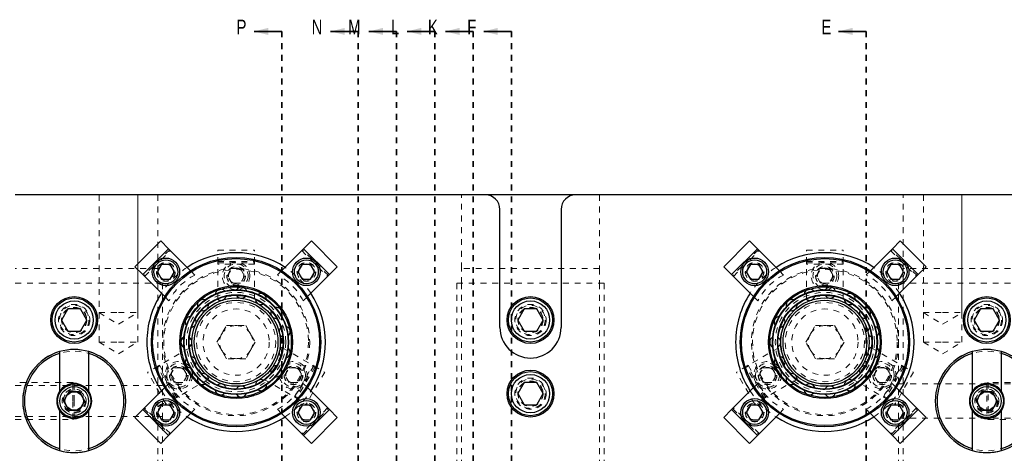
# Model space of a CAD drawing. Header units: inches. Extents: x 1802 to 2468, y -253 to -72.
# Tile 73 of 256: x 1810.18 to 1826.91, y -140.91 to -133.55. Entities that reach past the tile are written whole.
import ezdxf

# ---------------------------------------------------------------- set-up
doc = ezdxf.new("R2010")
doc.units = ezdxf.units.IN
doc.header["$LTSCALE"] = 0.5
doc.header["$MEASUREMENT"] = 0
doc.linetypes.add('HIDDEN', pattern=[0.225, 0.15, -0.075])
doc.linetypes.add('PHANTOM', pattern=[0.25, 0.125, -0.025, 0.025, -0.025, 0.025, -0.025])
for name, color, linetype in [('DIE-M-S3', 8, 'Continuous'), ('DSS-M-S', 53, 'Continuous'), ('DST-M-S', 53, 'Continuous'), ('MFT-M-S', 8, 'Continuous'), ('SID-M-P', 202, 'PHANTOM'), ('SVD-M-S', 8, 'Continuous'), ('SVF-M-S', 8, 'Continuous')]:
    doc.layers.add(name, color=color, linetype=linetype)
doc.styles.add('SLDTEXTSTYLE0', font='TXT', dxfattribs={"width": 0.595745})

msp = doc.modelspace()

# ---------------------------------------------------------------- linework, layer by layer
at = {"layer": 'DIE-M-S3', "linetype": 'Continuous', "lineweight": 25}
for p, q in [((1810.85987, -139.18534), (1810.85987, -139.2167)), ((1810.85987, -139.2167), (1810.85987, -139.86371)), ((1811.35987, -139.2167), (1811.35987, -139.18534)), ((1811.35987, -139.86371), (1811.35987, -139.2167)), ((1826.35987, -139.18534), (1826.35987, -139.2167)), ((1826.35987, -139.2167), (1826.35987, -139.86371)), ((1826.85987, -139.2167), (1826.85987, -139.18534)), ((1826.85987, -139.86371), (1826.85987, -139.2167)), ((1810.85987, -140.18402), (1810.85987, -140.83104)), ((1811.35987, -140.83104), (1811.35987, -140.18402)), ((1826.35987, -140.18402), (1826.35987, -140.83104)), ((1826.85987, -140.83104), (1826.85987, -140.18402)), ((1810.85987, -140.83104), (1810.85987, -140.86239)), ((1811.35987, -140.86239), (1811.35987, -140.83104)), ((1826.35987, -140.83104), (1826.35987, -140.86239)), ((1826.85987, -140.86239), (1826.85987, -140.83104))]:
    msp.add_line(p, q, dxfattribs=at)
at = {"layer": 'DIE-M-S3', "linetype": 'HIDDEN', "lineweight": 18}
for centre in [(1811.10987, -140.02387), (1826.60987, -140.02387)]:
    msp.add_circle(centre, 0.203, dxfattribs=at)
at = {"layer": 'DIE-M-S3', "linetype": 'Continuous', "lineweight": 25}
for centre, radius, start, end in [((1811.10987, -140.02387), 0.875, 106.60155, 253.39845), ((1811.10987, -140.02387), 0.845, 107.208993, 252.791007), ((1811.10987, -140.02387), 0.875, 73.39845, 106.60155), ((1811.10987, -140.02387), 0.875, 286.60155, 73.39845), ((1811.10987, -140.02387), 0.845, 287.208993, 72.791007), ((1826.60987, -140.02387), 0.875, 106.60155, 253.39845), ((1826.60987, -140.02387), 0.845, 107.208993, 252.791007), ((1826.60987, -140.02387), 0.875, 73.39845, 106.60155), ((1826.60987, -140.02387), 0.875, 286.60155, 73.39845), ((1826.60987, -140.02387), 0.845, 287.208993, 72.791007), ((1811.10987, -140.02387), 0.2969, 32.64443, 147.35557), ((1826.60987, -140.02387), 0.2969, 32.64443, 147.35557), ((1811.10987, -140.02387), 0.2969, 147.35557, 212.64443), ((1811.10987, -140.02387), 0.2969, 327.35557, 32.64443), ((1826.60987, -140.02387), 0.2969, 147.35557, 212.64443), ((1826.60987, -140.02387), 0.2969, 327.35557, 32.64443), ((1811.10987, -140.02387), 0.2969, 212.64443, 327.35557), ((1826.60987, -140.02387), 0.2969, 212.64443, 327.35557), ((1811.10987, -140.02387), 0.875, 253.39845, 286.60155), ((1826.60987, -140.02387), 0.875, 253.39845, 286.60155)]:
    msp.add_arc(centre, radius, start, end, dxfattribs=at)
at = {"layer": 'DSS-M-S', "linetype": 'Continuous', "lineweight": 25}
for p, q in [((1827.60987, -136.52387), (1810.10987, -136.52387)), ((1812.57965, -137.30525), (1812.14125, -137.74365)), ((1812.71329, -137.43889), (1812.27489, -137.87729)), ((1812.71329, -137.43889), (1812.57965, -137.30525)), ((1813.08652, -137.81212), (1812.71329, -137.43889)), ((1815.00644, -137.43889), (1814.63321, -137.81212)), ((1815.14009, -137.30525), (1815.00644, -137.43889)), ((1815.44485, -137.87729), (1815.00644, -137.43889)), ((1815.57849, -137.74365), (1815.14009, -137.30525)), ((1822.57965, -137.30525), (1822.14125, -137.74365)), ((1822.71329, -137.43889), (1822.27489, -137.87729)), ((1822.71329, -137.43889), (1822.57965, -137.30525)), ((1823.08652, -137.81212), (1822.71329, -137.43889)), ((1825.00644, -137.43889), (1824.63321, -137.81212)), ((1825.14009, -137.30525), (1825.00644, -137.43889)), ((1825.44485, -137.87729), (1825.00644, -137.43889)), ((1825.57849, -137.74365), (1825.14009, -137.30525)), ((1812.14125, -137.74365), (1812.27489, -137.87729)), ((1812.59446, -137.70563), (1812.52229, -137.83063)), ((1812.73879, -137.70563), (1812.59446, -137.70563)), ((1812.81096, -137.83063), (1812.73879, -137.70563)), ((1814.98094, -137.70563), (1814.90877, -137.83063)), ((1815.12528, -137.70563), (1814.98094, -137.70563)), ((1815.19745, -137.83063), (1815.12528, -137.70563)), ((1815.44485, -137.87729), (1815.57849, -137.74365)), ((1822.14125, -137.74365), (1822.27489, -137.87729)), ((1822.59446, -137.70563), (1822.52229, -137.83063)), ((1822.73879, -137.70563), (1822.59446, -137.70563)), ((1822.81096, -137.83063), (1822.73879, -137.70563)), ((1824.98094, -137.70563), (1824.90877, -137.83063)), ((1825.12528, -137.70563), (1824.98094, -137.70563)), ((1825.19745, -137.83063), (1825.12528, -137.70563)), ((1825.44485, -137.87729), (1825.57849, -137.74365)), ((1812.27489, -137.87729), (1812.64812, -138.25052)), ((1812.52229, -137.83063), (1812.59446, -137.95563)), ((1812.59446, -137.95563), (1812.73879, -137.95563)), ((1812.73879, -137.95563), (1812.81096, -137.83063)), ((1814.90877, -137.83063), (1814.98094, -137.95563)), ((1814.98094, -137.95563), (1815.12528, -137.95563)), ((1815.07162, -138.25052), (1815.44485, -137.87729)), ((1815.12528, -137.95563), (1815.19745, -137.83063)), ((1822.27489, -137.87729), (1822.64812, -138.25052)), ((1822.52229, -137.83063), (1822.59446, -137.95563)), ((1822.59446, -137.95563), (1822.73879, -137.95563)), ((1822.73879, -137.95563), (1822.81096, -137.83063)), ((1824.90877, -137.83063), (1824.98094, -137.95563)), ((1824.98094, -137.95563), (1825.12528, -137.95563)), ((1825.07162, -138.25052), (1825.44485, -137.87729)), ((1825.12528, -137.95563), (1825.19745, -137.83063)), ((1812.64812, -139.79721), (1812.27489, -140.17044)), ((1815.44485, -140.17044), (1815.07162, -139.79721)), ((1822.64812, -139.79721), (1822.27489, -140.17044)), ((1825.44485, -140.17044), (1825.07162, -139.79721)), ((1812.59446, -140.09211), (1812.52229, -140.21711)), ((1812.73879, -140.09211), (1812.59446, -140.09211)), ((1812.81096, -140.21711), (1812.73879, -140.09211)), ((1814.98094, -140.09211), (1814.90877, -140.21711)), ((1815.12528, -140.09211), (1814.98094, -140.09211)), ((1815.19745, -140.21711), (1815.12528, -140.09211)), ((1822.59446, -140.09211), (1822.52229, -140.21711)), ((1822.73879, -140.09211), (1822.59446, -140.09211)), ((1822.81096, -140.21711), (1822.73879, -140.09211)), ((1824.98094, -140.09211), (1824.90877, -140.21711)), ((1825.12528, -140.09211), (1824.98094, -140.09211)), ((1825.19745, -140.21711), (1825.12528, -140.09211)), ((1812.27489, -140.17044), (1812.14125, -140.30409)), ((1812.27489, -140.17044), (1812.71329, -140.60885)), ((1812.52229, -140.21711), (1812.59446, -140.34211)), ((1812.71329, -140.60885), (1813.08652, -140.23562)), ((1812.73879, -140.34211), (1812.81096, -140.21711)), ((1814.63321, -140.23562), (1815.00644, -140.60885)), ((1814.90877, -140.21711), (1814.98094, -140.34211)), ((1815.00644, -140.60885), (1815.44485, -140.17044)), ((1815.12528, -140.34211), (1815.19745, -140.21711)), ((1815.57849, -140.30409), (1815.44485, -140.17044)), ((1822.27489, -140.17044), (1822.14125, -140.30409)), ((1822.27489, -140.17044), (1822.71329, -140.60885)), ((1822.52229, -140.21711), (1822.59446, -140.34211)), ((1822.71329, -140.60885), (1823.08652, -140.23562)), ((1822.73879, -140.34211), (1822.81096, -140.21711)), ((1824.63321, -140.23562), (1825.00644, -140.60885)), ((1824.90877, -140.21711), (1824.98094, -140.34211)), ((1825.00644, -140.60885), (1825.44485, -140.17044)), ((1825.12528, -140.34211), (1825.19745, -140.21711)), ((1825.57849, -140.30409), (1825.44485, -140.17044)), ((1812.14125, -140.30409), (1812.57965, -140.74249)), ((1812.59446, -140.34211), (1812.73879, -140.34211)), ((1814.98094, -140.34211), (1815.12528, -140.34211)), ((1815.14009, -140.74249), (1815.57849, -140.30409)), ((1822.14125, -140.30409), (1822.57965, -140.74249)), ((1822.59446, -140.34211), (1822.73879, -140.34211)), ((1824.98094, -140.34211), (1825.12528, -140.34211)), ((1825.14009, -140.74249), (1825.57849, -140.30409)), ((1812.57965, -140.74249), (1812.71329, -140.60885)), ((1815.00644, -140.60885), (1815.14009, -140.74249)), ((1822.57965, -140.74249), (1822.71329, -140.60885)), ((1825.00644, -140.60885), (1825.14009, -140.74249))]:
    msp.add_line(p, q, dxfattribs=at)
at = {"layer": 'DSS-M-S', "linetype": 'HIDDEN', "lineweight": 18}
for p, q in [((1811.53177, -136.52387), (1811.53177, -139.02387)), ((1812.18797, -139.02387), (1812.18797, -136.52387)), ((1812.52987, -136.52387), (1812.52987, -137.77387)), ((1817.68987, -137.77387), (1817.68987, -136.52387)), ((1820.02987, -136.52387), (1820.02987, -137.77387)), ((1825.18987, -137.77387), (1825.18987, -136.52387)), ((1825.53177, -136.52387), (1825.53177, -139.02387)), ((1826.18797, -139.02387), (1826.18797, -136.52387)), ((1812.73168, -137.45727), (1812.29327, -137.89568)), ((1815.42646, -137.89568), (1814.98806, -137.45727)), ((1822.73168, -137.45727), (1822.29327, -137.89568)), ((1825.42646, -137.89568), (1824.98806, -137.45727)), ((1812.30565, -137.90805), (1812.74405, -137.46965)), ((1814.97568, -137.46965), (1815.41409, -137.90805)), ((1822.30565, -137.90805), (1822.74405, -137.46965)), ((1824.97568, -137.46965), (1825.41409, -137.90805)), ((1812.52987, -137.77387), (1810.10987, -137.77387)), ((1812.52987, -137.77387), (1812.52987, -138.02387)), ((1820.02987, -137.77387), (1817.68987, -137.77387)), ((1817.68987, -138.02387), (1817.68987, -137.77387)), ((1820.02987, -137.77387), (1820.02987, -138.02387)), ((1827.60987, -137.77387), (1825.18987, -137.77387)), ((1825.18987, -138.02387), (1825.18987, -137.77387)), ((1813.15927, -137.88487), (1813.08652, -137.81212)), ((1814.63321, -137.81212), (1814.56046, -137.88487)), ((1823.15927, -137.88487), (1823.08652, -137.81212)), ((1824.63321, -137.81212), (1824.56046, -137.88487)), ((1812.60987, -138.02387), (1810.10987, -138.02387)), ((1812.52987, -138.02387), (1812.52987, -145.52387)), ((1812.60987, -145.52387), (1812.60987, -138.02387)), ((1817.60987, -138.02387), (1817.60987, -155.02387)), ((1820.10987, -138.02387), (1817.60987, -138.02387)), ((1817.68987, -138.02387), (1817.68987, -155.02387)), ((1820.02987, -138.02387), (1820.02987, -155.02387)), ((1820.10987, -144.52387), (1820.10987, -138.02387)), ((1825.10987, -138.02387), (1825.10987, -151.90691)), ((1827.60987, -138.02387), (1825.10987, -138.02387)), ((1825.18987, -138.02387), (1825.18987, -155.02387)), ((1812.64812, -138.25052), (1812.72087, -138.32327)), ((1814.99887, -138.32327), (1815.07162, -138.25052)), ((1822.64812, -138.25052), (1822.72087, -138.32327)), ((1824.99887, -138.32327), (1825.07162, -138.25052)), ((1811.53177, -139.02387), (1811.85987, -139.02387)), ((1811.53177, -139.02387), (1811.85987, -139.22101)), ((1811.85987, -139.02387), (1812.18797, -139.02387)), ((1811.85987, -139.22101), (1812.18797, -139.02387)), ((1825.53177, -139.02387), (1825.85987, -139.02387)), ((1825.53177, -139.02387), (1825.85987, -139.22101)), ((1825.85987, -139.02387), (1826.18797, -139.02387)), ((1825.85987, -139.22101), (1826.18797, -139.02387)), ((1813.0837, -139.46065), (1813.08906, -139.4608)), ((1823.0837, -139.46065), (1823.08906, -139.4608)), ((1812.60987, -139.75822), (1810.10987, -139.75822)), ((1812.72087, -139.72446), (1812.64812, -139.79721)), ((1815.07162, -139.79721), (1814.99887, -139.72446)), ((1822.72087, -139.72446), (1822.64812, -139.79721)), ((1825.07162, -139.79721), (1824.99887, -139.72446)), ((1827.60987, -139.73482), (1825.10987, -139.73482)), ((1810.10987, -140.28952), (1812.60987, -140.28952)), ((1812.29327, -140.15206), (1812.73168, -140.59046)), ((1812.74405, -140.57809), (1812.30565, -140.13968)), ((1813.08652, -140.23562), (1813.15927, -140.16287)), ((1814.56046, -140.16287), (1814.63321, -140.23562)), ((1815.41409, -140.13968), (1814.97568, -140.57809)), ((1814.98806, -140.59046), (1815.42646, -140.15206)), ((1822.29327, -140.15206), (1822.73168, -140.59046)), ((1822.74405, -140.57809), (1822.30565, -140.13968)), ((1823.08652, -140.23562), (1823.15927, -140.16287)), ((1824.56046, -140.16287), (1824.63321, -140.23562)), ((1825.41409, -140.13968), (1824.97568, -140.57809)), ((1824.98806, -140.59046), (1825.42646, -140.15206)), ((1825.10987, -140.31292), (1827.60987, -140.31292))]:
    msp.add_line(p, q, dxfattribs=at)
at = {"layer": 'DSS-M-S', "linetype": 'Continuous', "lineweight": 25}
for centre, radius in [((1813.85987, -139.02387), 1.4375), ((1812.66663, -137.83063), 0.23438), ((1813.85987, -139.02387), 1.4175), ((1815.05311, -137.83063), 0.23438), ((1823.85987, -139.02387), 1.4375), ((1822.66663, -137.83063), 0.23438), ((1823.85987, -139.02387), 1.4175), ((1825.05311, -137.83063), 0.23438), ((1812.66663, -137.83063), 0.20312), ((1815.05311, -137.83063), 0.20312), ((1822.66663, -137.83063), 0.20312), ((1825.05311, -137.83063), 0.20312), ((1813.85987, -139.02387), 0.9575), ((1813.85987, -139.02387), 0.9375), ((1823.85987, -139.02387), 0.9575), ((1823.85987, -139.02387), 0.9375), ((1811.10987, -138.64887), 0.3985), ((1813.85987, -139.02387), 0.89062), ((1813.85987, -139.02387), 0.88275), ((1813.85987, -139.02387), 0.80475), ((1813.85987, -139.02387), 0.79688), ((1818.85987, -138.64887), 0.3985), ((1823.85987, -139.02387), 0.89062), ((1823.85987, -139.02387), 0.88275), ((1823.85987, -139.02387), 0.80475), ((1823.85987, -139.02387), 0.79688), ((1826.60987, -138.64887), 0.3985), ((1818.85987, -139.89887), 0.3985), ((1812.66663, -140.21711), 0.23438), ((1812.66663, -140.21711), 0.20312), ((1815.05311, -140.21711), 0.23438), ((1815.05311, -140.21711), 0.20313), ((1822.66663, -140.21711), 0.23438), ((1822.66663, -140.21711), 0.20312), ((1825.05311, -140.21711), 0.23438), ((1825.05311, -140.21711), 0.20313)]:
    msp.add_circle(centre, radius, dxfattribs=at)
at = {"layer": 'DSS-M-S', "linetype": 'HIDDEN', "lineweight": 18}
for centre, radius in [((1812.66663, -137.83063), 0.1595), ((1812.66663, -137.83063), 0.15625), ((1812.66663, -137.83063), 0.13297), ((1812.66663, -137.83063), 0.1327), ((1812.66663, -137.83063), 0.13218), ((1812.66663, -137.83063), 0.1285), ((1813.85987, -139.02387), 1.25), ((1813.85987, -139.02387), 1.23), ((1815.05311, -137.83063), 0.1595), ((1815.05311, -137.83063), 0.15625), ((1815.05311, -137.83063), 0.13297), ((1815.05311, -137.83063), 0.1327), ((1815.05311, -137.83063), 0.13218), ((1815.05311, -137.83063), 0.1285), ((1822.66663, -137.83063), 0.1595), ((1822.66663, -137.83063), 0.15625), ((1822.66663, -137.83063), 0.13297), ((1822.66663, -137.83063), 0.1327), ((1822.66663, -137.83063), 0.13218), ((1822.66663, -137.83063), 0.1285), ((1823.85987, -139.02387), 1.25), ((1823.85987, -139.02387), 1.23), ((1825.05311, -137.83063), 0.1595), ((1825.05311, -137.83063), 0.15625), ((1825.05311, -137.83063), 0.13297), ((1825.05311, -137.83063), 0.1327), ((1825.05311, -137.83063), 0.13218), ((1825.05311, -137.83063), 0.1285), ((1813.85987, -139.02387), 0.9575), ((1823.85987, -139.02387), 0.9575), ((1813.85987, -139.02387), 0.88275), ((1813.85987, -139.02387), 0.80475), ((1823.85987, -139.02387), 0.88275), ((1823.85987, -139.02387), 0.80475), ((1811.10987, -138.64887), 0.2655), ((1811.10987, -138.64887), 0.21095), ((1818.85987, -138.64887), 0.2655), ((1818.85987, -138.64887), 0.21095), ((1826.60987, -138.64887), 0.2655), ((1826.60987, -138.64887), 0.21095), ((1818.85987, -139.89887), 0.2655), ((1818.85987, -139.89887), 0.21095), ((1811.10987, -140.02387), 0.15625), ((1826.60987, -140.02387), 0.15625), ((1812.66663, -140.21711), 0.1595), ((1812.66663, -140.21711), 0.15625), ((1812.66663, -140.21711), 0.13297), ((1812.66663, -140.21711), 0.1327), ((1812.66663, -140.21711), 0.13218), ((1812.66663, -140.21711), 0.1285), ((1815.05311, -140.21711), 0.1595), ((1815.05311, -140.21711), 0.15625), ((1815.05311, -140.21711), 0.13297), ((1815.05311, -140.21711), 0.1327), ((1815.05311, -140.21711), 0.13218), ((1815.05311, -140.21711), 0.1285), ((1822.66663, -140.21711), 0.1595), ((1822.66663, -140.21711), 0.15625), ((1822.66663, -140.21711), 0.13297), ((1822.66663, -140.21711), 0.1327), ((1822.66663, -140.21711), 0.13218), ((1822.66663, -140.21711), 0.1285), ((1825.05311, -140.21711), 0.1595), ((1825.05311, -140.21711), 0.15625), ((1825.05311, -140.21711), 0.13297), ((1825.05311, -140.21711), 0.1327), ((1825.05311, -140.21711), 0.13218), ((1825.05311, -140.21711), 0.1285)]:
    msp.add_circle(centre, radius, dxfattribs=at)
at = {"layer": 'DSS-M-S', "linetype": 'Continuous', "lineweight": 25}
for centre, radius, start, end in [((1813.85987, -139.02387), 1.5165, 56.795435, 123.204565), ((1823.85987, -139.02387), 1.5165, 56.795435, 123.204565), ((1813.59914, -138.22141), 0.09375, 45.544053, 170.694737), ((1813.94806, -138.18474), 0.09375, 21.558851, 146.690525), ((1823.59914, -138.22141), 0.09375, 45.544053, 170.694737), ((1823.94806, -138.18474), 0.09375, 21.558851, 146.690525), ((1813.85987, -139.02387), 1.5165, 146.795435, 180), ((1813.59914, -138.22141), 0.09375, 230.805435, 270), ((1813.59914, -138.22141), 0.09375, 270, 344.933776), ((1813.94806, -138.18474), 0.09375, 206.817115, 270), ((1813.94806, -138.18474), 0.09375, 270, 320.942923), ((1814.28174, -138.29316), 0.09375, 357.570897, 122.687837), ((1813.85987, -139.02387), 1.5165, 326.795435, 33.204565), ((1823.85987, -139.02387), 1.5165, 146.795435, 180), ((1823.59914, -138.22141), 0.09375, 230.805435, 270), ((1823.59914, -138.22141), 0.09375, 270, 344.933776), ((1823.94806, -138.18474), 0.09375, 206.817115, 270), ((1823.94806, -138.18474), 0.09375, 270, 320.942923), ((1824.28174, -138.29316), 0.09375, 357.570897, 122.687837), ((1823.85987, -139.02387), 1.5165, 326.795435, 33.204565), ((1813.29529, -138.39684), 0.09375, 69.526167, 194.700135), ((1813.29529, -138.39684), 0.09375, 270, 8.926437), ((1814.28174, -138.29316), 0.09375, 182.825525, 270), ((1814.28174, -138.29316), 0.09375, 270, 296.954217), ((1814.54248, -138.52792), 0.09375, 333.580532, 98.687012), ((1823.29529, -138.39684), 0.09375, 69.526167, 194.700135), ((1823.29529, -138.39684), 0.09375, 270, 8.926437), ((1824.28174, -138.29316), 0.09375, 182.825525, 270), ((1824.28174, -138.29316), 0.09375, 270, 296.954217), ((1824.54248, -138.52792), 0.09375, 333.580532, 98.687012), ((1813.08906, -138.68068), 0.09375, 93.706535, 218.706378), ((1813.08906, -138.68068), 0.09375, 278.793331, 32.920565), ((1813.29529, -138.39684), 0.09375, 255.376627, 270), ((1814.54248, -138.52792), 0.09375, 158.830977, 270), ((1823.08906, -138.68068), 0.09375, 93.706535, 218.706378), ((1823.08906, -138.68068), 0.09375, 278.793331, 32.920565), ((1823.29529, -138.39684), 0.09375, 255.376627, 270), ((1824.54248, -138.52792), 0.09375, 158.830977, 270), ((1814.68518, -138.84844), 0.09375, 134.833789, 248.877234), ((1814.68518, -138.84844), 0.09375, 309.588093, 74.688681), ((1824.68518, -138.84844), 0.09375, 134.833789, 248.877234), ((1824.68518, -138.84844), 0.09375, 309.588093, 74.688681), ((1813.01612, -139.02387), 0.09375, 117.685543, 242.713125), ((1813.01612, -139.02387), 0.09375, 302.799758, 56.915818), ((1823.01612, -139.02387), 0.09375, 117.685543, 242.713125), ((1823.01612, -139.02387), 0.09375, 302.799758, 56.915818), ((1813.85987, -139.02387), 1.5165, 180, 213.204565), ((1814.68518, -139.19929), 0.09375, 110.834278, 224.885317), ((1814.68518, -139.19929), 0.09375, 285.593922, 50.68904), ((1823.85987, -139.02387), 1.5165, 180, 213.204565), ((1824.68518, -139.19929), 0.09375, 110.834278, 224.885317), ((1824.68518, -139.19929), 0.09375, 285.593922, 50.68904), ((1813.08906, -139.36705), 0.09375, 326.806471, 80.911854), ((1823.08906, -139.36705), 0.09375, 326.806471, 80.911854), ((1813.08906, -139.36705), 0.09375, 141.667962, 266.720387), ((1814.54248, -139.51981), 0.09375, 86.832764, 200.891783), ((1823.08906, -139.36705), 0.09375, 141.667962, 266.720387), ((1824.54248, -139.51981), 0.09375, 86.832764, 200.891783), ((1813.29529, -139.6509), 0.09375, 165.653451, 270), ((1813.29529, -139.6509), 0.09375, 350.813139, 104.908331), ((1814.54248, -139.51981), 0.09375, 261.608784, 270), ((1814.54248, -139.51981), 0.09375, 270, 26.696922), ((1823.29529, -139.6509), 0.09375, 165.653451, 270), ((1823.29529, -139.6509), 0.09375, 350.813139, 104.908331), ((1824.54248, -139.51981), 0.09375, 261.608784, 270), ((1824.54248, -139.51981), 0.09375, 270, 26.696922), ((1813.29529, -139.6509), 0.09375, 270, 290.739792), ((1813.59914, -139.82632), 0.09375, 14.81943, 128.904905), ((1813.94806, -139.863), 0.09375, 38.825016, 152.901234), ((1814.28174, -139.75458), 0.09375, 62.829569, 176.896974), ((1814.28174, -139.75458), 0.09375, 270, 2.708045), ((1823.29529, -139.6509), 0.09375, 270, 290.739792), ((1823.59914, -139.82632), 0.09375, 14.81943, 128.904905), ((1823.94806, -139.863), 0.09375, 38.825016, 152.901234), ((1824.28174, -139.75458), 0.09375, 62.829569, 176.896974), ((1824.28174, -139.75458), 0.09375, 270, 2.708045), ((1813.59914, -139.82632), 0.09375, 189.641668, 270), ((1813.59914, -139.82632), 0.09375, 270, 314.732632), ((1813.94806, -139.863), 0.09375, 213.632271, 270), ((1813.94806, -139.863), 0.09375, 270, 338.722177), ((1814.28174, -139.75458), 0.09375, 237.624916, 270), ((1823.59914, -139.82632), 0.09375, 189.641668, 270), ((1823.59914, -139.82632), 0.09375, 270, 314.732632), ((1823.94806, -139.863), 0.09375, 213.632271, 270), ((1823.94806, -139.863), 0.09375, 270, 338.722177), ((1824.28174, -139.75458), 0.09375, 237.624916, 270), ((1813.85987, -139.02387), 1.5165, 236.795435, 303.204565), ((1823.85987, -139.02387), 1.5165, 236.795435, 303.204565)]:
    msp.add_arc(centre, radius, start, end, dxfattribs=at)
at = {"layer": 'DSS-M-S', "linetype": 'HIDDEN', "lineweight": 18}
for centre, radius, start, end in [((1813.85987, -139.02387), 1.5165, 123.204565, 146.795435), ((1813.85987, -139.02387), 1.5165, 33.204565, 56.795435), ((1823.85987, -139.02387), 1.5165, 123.204565, 146.795435), ((1823.85987, -139.02387), 1.5165, 33.204565, 56.795435), ((1813.63536, -138.79936), 1.031, 117.501613, 152.498387), ((1814.08437, -138.79936), 1.031, 27.501613, 62.498387), ((1823.63536, -138.79936), 1.031, 117.501613, 152.498387), ((1824.08437, -138.79936), 1.031, 27.501613, 62.498387), ((1813.63536, -139.24837), 1.031, 207.501613, 242.498387), ((1814.08437, -139.24837), 1.031, 297.501613, 332.498387), ((1823.63536, -139.24837), 1.031, 207.501613, 242.498387), ((1824.08437, -139.24837), 1.031, 297.501613, 332.498387), ((1813.85987, -139.02387), 1.5165, 213.204565, 236.795435), ((1813.85987, -139.02387), 1.5165, 303.204565, 326.795435), ((1823.85987, -139.02387), 1.5165, 213.204565, 236.795435), ((1823.85987, -139.02387), 1.5165, 303.204565, 326.795435)]:
    msp.add_arc(centre, radius, start, end, dxfattribs=at)
at = {"layer": 'DST-M-S', "linetype": 'Continuous', "lineweight": 25}
for p, q in [((1818.08987, -136.52387), (1810.10987, -136.52387)), ((1827.60987, -136.52387), (1819.62987, -136.52387)), ((1818.33987, -138.77387), (1818.33987, -136.77387)), ((1819.37987, -136.77387), (1819.37987, -138.77387))]:
    msp.add_line(p, q, dxfattribs=at)
at = {"layer": 'DST-M-S', "linetype": 'HIDDEN', "lineweight": 18}
for p, q in [((1811.53177, -136.52387), (1811.53177, -138.52387)), ((1812.18797, -138.52387), (1812.18797, -136.52387)), ((1825.53177, -136.52387), (1825.53177, -138.52387)), ((1826.18797, -138.52387), (1826.18797, -136.52387)), ((1813.54987, -137.46587), (1814.16987, -137.46587)), ((1813.54987, -137.68087), (1813.54987, -137.46587)), ((1814.16987, -137.68087), (1814.16987, -137.46587)), ((1823.54987, -137.46587), (1824.16987, -137.46587)), ((1823.54987, -137.68087), (1823.54987, -137.46587)), ((1824.16987, -137.68087), (1824.16987, -137.46587)), ((1813.54987, -137.65487), (1814.16987, -137.65487)), ((1813.54987, -137.68087), (1814.16987, -137.68087)), ((1813.54987, -137.69837), (1813.54987, -137.68087)), ((1814.16987, -137.69837), (1813.54987, -137.69837)), ((1813.54987, -138.28558), (1813.54987, -137.69837)), ((1813.71553, -137.89887), (1813.7877, -137.77387)), ((1813.7877, -137.77387), (1813.93204, -137.77387)), ((1813.93204, -137.77387), (1814.00421, -137.89887)), ((1814.16987, -137.68087), (1814.16987, -137.69837)), ((1814.16987, -138.28558), (1814.16987, -137.69837)), ((1823.54987, -137.65487), (1824.16987, -137.65487)), ((1823.54987, -137.68087), (1824.16987, -137.68087)), ((1823.54987, -137.69837), (1823.54987, -137.68087)), ((1824.16987, -137.69837), (1823.54987, -137.69837)), ((1823.54987, -138.28558), (1823.54987, -137.69837)), ((1823.71553, -137.89887), (1823.7877, -137.77387)), ((1823.7877, -137.77387), (1823.93204, -137.77387)), ((1823.93204, -137.77387), (1824.00421, -137.89887)), ((1824.16987, -137.68087), (1824.16987, -137.69837)), ((1824.16987, -138.28558), (1824.16987, -137.69837)), ((1813.7877, -138.02387), (1813.71553, -137.89887)), ((1814.00421, -137.89887), (1813.93204, -138.02387)), ((1823.7877, -138.02387), (1823.71553, -137.89887)), ((1824.00421, -137.89887), (1823.93204, -138.02387)), ((1813.93204, -138.02387), (1813.7877, -138.02387)), ((1823.93204, -138.02387), (1823.7877, -138.02387)), ((1811.53177, -138.52387), (1811.85987, -138.52387)), ((1811.53177, -138.52387), (1811.85987, -138.72101)), ((1811.85987, -138.52387), (1812.18797, -138.52387)), ((1811.85987, -138.72101), (1812.18797, -138.52387)), ((1825.53177, -138.52387), (1825.85987, -138.52387)), ((1825.53177, -138.52387), (1825.85987, -138.72101)), ((1825.85987, -138.52387), (1826.18797, -138.52387)), ((1825.85987, -138.72101), (1826.18797, -138.52387)), ((1813.53511, -139.02387), (1813.69749, -138.74262)), ((1813.69749, -138.74262), (1814.02225, -138.74262)), ((1814.02225, -138.74262), (1814.18463, -139.02387)), ((1823.53511, -139.02387), (1823.69749, -138.74262)), ((1823.69749, -138.74262), (1824.02225, -138.74262)), ((1824.02225, -138.74262), (1824.18463, -139.02387)), ((1813.06549, -139.12455), (1812.55695, -139.41815)), ((1813.69749, -139.30512), (1813.53511, -139.02387)), ((1814.18463, -139.02387), (1814.02225, -139.30512)), ((1814.65425, -139.12455), (1815.16279, -139.41815)), ((1823.06549, -139.12455), (1822.55695, -139.41815)), ((1823.69749, -139.30512), (1823.53511, -139.02387)), ((1824.18463, -139.02387), (1824.02225, -139.30512)), ((1824.65425, -139.12455), (1825.16279, -139.41815)), ((1812.5418, -139.4269), (1812.3556, -139.5344)), ((1812.82928, -139.97684), (1812.51928, -139.4399)), ((1812.5418, -139.4269), (1812.55695, -139.41815)), ((1812.8518, -139.96384), (1812.5418, -139.4269)), ((1812.55695, -139.41815), (1812.86695, -139.95509)), ((1812.74125, -139.58637), (1812.81342, -139.46137)), ((1812.81342, -139.46137), (1812.95776, -139.46137)), ((1812.95776, -139.46137), (1813.02993, -139.58637)), ((1814.02225, -139.30512), (1813.69749, -139.30512)), ((1814.68981, -139.58637), (1814.76198, -139.46137)), ((1814.76198, -139.46137), (1814.90632, -139.46137)), ((1814.85279, -139.95509), (1815.16279, -139.41815)), ((1815.17794, -139.4269), (1814.86794, -139.96384)), ((1815.20046, -139.4399), (1814.89046, -139.97684)), ((1814.90632, -139.46137), (1814.97848, -139.58637)), ((1815.16279, -139.41815), (1815.17794, -139.4269)), ((1815.17794, -139.4269), (1815.36414, -139.5344)), ((1822.5418, -139.4269), (1822.3556, -139.5344)), ((1822.82928, -139.97684), (1822.51928, -139.4399)), ((1822.5418, -139.4269), (1822.55695, -139.41815)), ((1822.8518, -139.96384), (1822.5418, -139.4269)), ((1822.55695, -139.41815), (1822.86695, -139.95509)), ((1822.74125, -139.58637), (1822.81342, -139.46137)), ((1822.81342, -139.46137), (1822.95776, -139.46137)), ((1822.95776, -139.46137), (1823.02993, -139.58637)), ((1824.02225, -139.30512), (1823.69749, -139.30512)), ((1824.68981, -139.58637), (1824.76198, -139.46137)), ((1824.76198, -139.46137), (1824.90632, -139.46137)), ((1824.85279, -139.95509), (1825.16279, -139.41815)), ((1825.17794, -139.4269), (1824.86794, -139.96384)), ((1825.20046, -139.4399), (1824.89046, -139.97684)), ((1824.90632, -139.46137), (1824.97848, -139.58637)), ((1825.16279, -139.41815), (1825.17794, -139.4269)), ((1825.17794, -139.4269), (1825.36414, -139.5344)), ((1812.6656, -140.07134), (1812.3556, -139.5344)), ((1812.81342, -139.71137), (1812.74125, -139.58637)), ((1813.02993, -139.58637), (1812.95776, -139.71137)), ((1814.76198, -139.71137), (1814.68981, -139.58637)), ((1814.97848, -139.58637), (1814.90632, -139.71137)), ((1815.36414, -139.5344), (1815.05414, -140.07134)), ((1822.6656, -140.07134), (1822.3556, -139.5344)), ((1822.81342, -139.71137), (1822.74125, -139.58637)), ((1823.02993, -139.58637), (1822.95776, -139.71137)), ((1824.76198, -139.71137), (1824.68981, -139.58637)), ((1824.97848, -139.58637), (1824.90632, -139.71137)), ((1825.36414, -139.5344), (1825.05414, -140.07134)), ((1812.95776, -139.71137), (1812.81342, -139.71137)), ((1813.37549, -139.66148), (1812.86695, -139.95509)), ((1814.34425, -139.66148), (1814.85279, -139.95509)), ((1814.90632, -139.71137), (1814.76198, -139.71137)), ((1822.95776, -139.71137), (1822.81342, -139.71137)), ((1823.37549, -139.66148), (1822.86695, -139.95509)), ((1824.34425, -139.66148), (1824.85279, -139.95509)), ((1824.90632, -139.71137), (1824.76198, -139.71137)), ((1812.8518, -139.96384), (1812.6656, -140.07134)), ((1812.86695, -139.95509), (1812.8518, -139.96384)), ((1814.86794, -139.96384), (1814.85279, -139.95509)), ((1814.86794, -139.96384), (1815.05414, -140.07134)), ((1822.8518, -139.96384), (1822.6656, -140.07134)), ((1822.86695, -139.95509), (1822.8518, -139.96384)), ((1824.86794, -139.96384), (1824.85279, -139.95509)), ((1824.86794, -139.96384), (1825.05414, -140.07134))]:
    msp.add_line(p, q, dxfattribs=at)
for centre, radius in [((1813.85987, -137.89887), 0.23438), ((1813.85987, -137.89887), 0.20312), ((1813.85987, -137.89887), 0.1595), ((1813.85987, -137.89887), 0.15625), ((1813.85987, -137.89887), 0.13297), ((1813.85987, -137.89887), 0.1327), ((1813.85987, -137.89887), 0.13218), ((1813.85987, -137.89887), 0.1285), ((1823.85987, -137.89887), 0.23438), ((1823.85987, -137.89887), 0.20312), ((1823.85987, -137.89887), 0.1595), ((1823.85987, -137.89887), 0.15625), ((1823.85987, -137.89887), 0.13297), ((1823.85987, -137.89887), 0.1327), ((1823.85987, -137.89887), 0.13218), ((1823.85987, -137.89887), 0.1285), ((1813.85987, -139.02387), 0.9375), ((1823.85987, -139.02387), 0.9375), ((1813.85987, -139.02387), 0.84375), ((1813.85987, -139.02387), 0.7494), ((1823.85987, -139.02387), 0.84375), ((1823.85987, -139.02387), 0.7494), ((1813.85987, -139.02387), 0.71165), ((1813.85987, -139.02387), 0.67288), ((1813.85987, -139.02387), 0.5625), ((1823.85987, -139.02387), 0.71165), ((1823.85987, -139.02387), 0.67288), ((1823.85987, -139.02387), 0.5625), ((1812.88559, -139.58637), 0.23438), ((1812.88559, -139.58637), 0.20313), ((1812.88559, -139.58637), 0.1595), ((1812.88559, -139.58637), 0.15625), ((1812.88559, -139.58637), 0.13297), ((1812.88559, -139.58637), 0.1327), ((1812.88559, -139.58637), 0.13218), ((1812.88559, -139.58637), 0.1285), ((1814.83415, -139.58637), 0.23438), ((1814.83415, -139.58637), 0.20312), ((1814.83415, -139.58637), 0.1595), ((1814.83415, -139.58637), 0.15625), ((1814.83415, -139.58637), 0.13297), ((1814.83415, -139.58637), 0.1327), ((1814.83415, -139.58637), 0.13218), ((1814.83415, -139.58637), 0.1285), ((1822.88559, -139.58637), 0.23438), ((1822.88559, -139.58637), 0.20313), ((1822.88559, -139.58637), 0.1595), ((1822.88559, -139.58637), 0.15625), ((1822.88559, -139.58637), 0.13297), ((1822.88559, -139.58637), 0.1327), ((1822.88559, -139.58637), 0.13218), ((1822.88559, -139.58637), 0.1285), ((1824.83415, -139.58637), 0.23438), ((1824.83415, -139.58637), 0.20312), ((1824.83415, -139.58637), 0.1595), ((1824.83415, -139.58637), 0.15625), ((1824.83415, -139.58637), 0.13297), ((1824.83415, -139.58637), 0.1327), ((1824.83415, -139.58637), 0.13218), ((1824.83415, -139.58637), 0.1285)]:
    msp.add_circle(centre, radius, dxfattribs=at)
at = {"layer": 'DST-M-S', "linetype": 'Continuous', "lineweight": 25}
for centre, radius in [((1813.85987, -139.02387), 0.75), ((1823.85987, -139.02387), 0.75), ((1813.85987, -139.02387), 0.71063), ((1823.85987, -139.02387), 0.71063), ((1811.10987, -140.02387), 0.15625), ((1826.60987, -140.02387), 0.15625)]:
    msp.add_circle(centre, radius, dxfattribs=at)
for centre, radius, start, end in [((1818.08987, -136.77387), 0.25, 0, 90), ((1819.62987, -136.77387), 0.25, 90, 180), ((1818.85987, -138.77387), 0.52, 180, 0)]:
    msp.add_arc(centre, radius, start, end, dxfattribs=at)
at = {"layer": 'DST-M-S', "linetype": 'HIDDEN', "lineweight": 18}
for centre, radius, start, end in [((1813.85987, -139.26887), 1.031, 72.501613, 107.498387), ((1823.85987, -139.26887), 1.031, 72.501613, 107.498387), ((1813.85987, -139.02387), 0.28125, 90, 150), ((1813.85987, -139.02387), 0.28125, 30, 90), ((1823.85987, -139.02387), 0.28125, 90, 150), ((1823.85987, -139.02387), 0.28125, 30, 90), ((1813.85987, -139.02387), 0.28125, 150, 210), ((1813.85987, -139.02387), 0.28125, 330, 30), ((1823.85987, -139.02387), 0.28125, 150, 210), ((1823.85987, -139.02387), 0.28125, 330, 30), ((1814.07204, -138.90137), 1.031, 192.501613, 227.498387), ((1813.64769, -138.90137), 1.031, 312.501613, 347.498387), ((1824.07204, -138.90137), 1.031, 192.501613, 227.498387), ((1823.64769, -138.90137), 1.031, 312.501613, 347.498387), ((1813.85987, -139.02387), 0.28125, 210, 270), ((1813.85987, -139.02387), 0.28125, 270, 330), ((1823.85987, -139.02387), 0.28125, 210, 270), ((1823.85987, -139.02387), 0.28125, 270, 330)]:
    msp.add_arc(centre, radius, start, end, dxfattribs=at)
at = {"layer": 'MFT-M-S', "linetype": 'HIDDEN', "lineweight": 18}
for centre, radius in [((1811.10987, -140.02387), 0.875), ((1811.10987, -140.02387), 0.845), ((1826.60987, -140.02387), 0.875), ((1826.60987, -140.02387), 0.845), ((1811.10987, -140.02387), 0.2969), ((1826.60987, -140.02387), 0.2969), ((1811.10987, -140.02387), 0.203), ((1826.60987, -140.02387), 0.203)]:
    msp.add_circle(centre, radius, dxfattribs=at)
at = {"layer": 'SID-M-P', "linetype": 'Continuous', "lineweight": 35}
for p, q in [((1814.63487, -133.74966), (1814.16487, -133.74966)), ((1815.93487, -133.74966), (1815.46487, -133.74966)), ((1816.58487, -133.74966), (1816.11487, -133.74966)), ((1817.23487, -133.74966), (1816.76487, -133.74966)), ((1817.88487, -133.74966), (1817.41487, -133.74966)), ((1818.53487, -133.74966), (1818.06487, -133.74966)), ((1824.55987, -133.74966), (1824.08987, -133.74966))]:
    msp.add_line(p, q, dxfattribs=at)
at = {"layer": 'SID-M-P', "linetype": 'PHANTOM', "lineweight": 35}
for p, q in [((1814.63487, -133.74966), (1814.63487, -162.41644)), ((1815.93487, -133.74966), (1815.93487, -162.41644)), ((1816.58487, -133.74966), (1816.58487, -162.41644)), ((1817.23487, -133.74966), (1817.23487, -162.41644)), ((1817.88487, -133.74966), (1817.88487, -162.41644)), ((1818.53487, -133.74966), (1818.53487, -162.41644)), ((1824.55987, -133.74966), (1824.55987, -162.41644))]:
    msp.add_line(p, q, dxfattribs=at)
at = {"layer": 'SID-M-P', "linetype": 'Continuous', "lineweight": 35}
for points in [[(1814.16487, -133.74966), (1814.40487, -133.80966), (1814.40487, -133.68966)], [(1815.46487, -133.74966), (1815.70487, -133.80966), (1815.70487, -133.68966)], [(1816.11487, -133.74966), (1816.35487, -133.80966), (1816.35487, -133.68966)], [(1816.76487, -133.74966), (1817.00487, -133.80966), (1817.00487, -133.68966)], [(1817.41487, -133.74966), (1817.65487, -133.80966), (1817.65487, -133.68966)], [(1818.06487, -133.74966), (1818.30487, -133.80966), (1818.30487, -133.68966)], [(1824.08987, -133.74966), (1824.32987, -133.80966), (1824.32987, -133.68966)]]:
    msp.add_solid(points, dxfattribs=at)
at = {"layer": 'SVD-M-S', "linetype": 'Continuous', "lineweight": 25}
for p, q in [((1811.00162, -138.46137), (1810.89336, -138.64887)), ((1811.21812, -138.46137), (1811.00162, -138.46137)), ((1811.32637, -138.64887), (1811.21812, -138.46137)), ((1818.75162, -138.46137), (1818.64336, -138.64887)), ((1818.96812, -138.46137), (1818.75162, -138.46137)), ((1819.07637, -138.64887), (1818.96812, -138.46137)), ((1826.50162, -138.46137), (1826.39336, -138.64887)), ((1826.71812, -138.46137), (1826.50162, -138.46137)), ((1826.82637, -138.64887), (1826.71812, -138.46137)), ((1810.89336, -138.64887), (1811.00162, -138.83637)), ((1811.21812, -138.83637), (1811.32637, -138.64887)), ((1818.64336, -138.64887), (1818.75162, -138.83637)), ((1818.96812, -138.83637), (1819.07637, -138.64887)), ((1826.39336, -138.64887), (1826.50162, -138.83637)), ((1826.71812, -138.83637), (1826.82637, -138.64887)), ((1811.00162, -138.83637), (1811.21812, -138.83637)), ((1818.75162, -138.83637), (1818.96812, -138.83637)), ((1826.50162, -138.83637), (1826.71812, -138.83637)), ((1818.75162, -139.71137), (1818.64336, -139.89887)), ((1818.96812, -139.71137), (1818.75162, -139.71137)), ((1819.07637, -139.89887), (1818.96812, -139.71137)), ((1811.0198, -139.86787), (1810.92974, -140.02387)), ((1811.19993, -139.86787), (1811.0198, -139.86787)), ((1811.29, -140.02387), (1811.19993, -139.86787)), ((1818.64336, -139.89887), (1818.75162, -140.08637)), ((1818.96812, -140.08637), (1819.07637, -139.89887)), ((1826.5198, -139.86787), (1826.42974, -140.02387)), ((1826.69993, -139.86787), (1826.5198, -139.86787)), ((1826.79, -140.02387), (1826.69993, -139.86787)), ((1810.92974, -140.02387), (1811.0198, -140.17987)), ((1811.19993, -140.17987), (1811.29, -140.02387)), ((1818.75162, -140.08637), (1818.96812, -140.08637)), ((1826.42974, -140.02387), (1826.5198, -140.17987)), ((1826.69993, -140.17987), (1826.79, -140.02387)), ((1811.0198, -140.17987), (1811.19993, -140.17987)), ((1826.5198, -140.17987), (1826.69993, -140.17987))]:
    msp.add_line(p, q, dxfattribs=at)
at = {"layer": 'SVD-M-S', "linetype": 'HIDDEN', "lineweight": 18}
for p, q in [((1811.08642, -139.71137), (1810.10987, -139.71137)), ((1811.08642, -140.02387), (1811.08642, -139.71137)), ((1811.10987, -139.73482), (1811.08642, -139.71137)), ((1811.10987, -140.02387), (1811.10987, -139.73482)), ((1826.63332, -139.71137), (1826.60987, -139.73482)), ((1826.60987, -139.73482), (1826.60987, -140.31292)), ((1826.63332, -139.71137), (1826.63332, -140.33637)), ((1827.60987, -139.71137), (1826.63332, -139.71137)), ((1811.08642, -140.33637), (1811.08642, -140.02387)), ((1811.10987, -140.31292), (1811.10987, -140.02387)), ((1810.10987, -140.33637), (1811.08642, -140.33637)), ((1811.08642, -140.33637), (1811.10987, -140.31292)), ((1826.60987, -140.31292), (1826.63332, -140.33637)), ((1826.63332, -140.33637), (1827.60987, -140.33637))]:
    msp.add_line(p, q, dxfattribs=at)
at = {"layer": 'SVD-M-S', "linetype": 'Continuous', "lineweight": 25}
for centre, radius in [((1811.10987, -138.64887), 0.375), ((1818.85987, -138.64887), 0.375), ((1826.60987, -138.64887), 0.375), ((1811.10987, -138.64887), 0.325), ((1818.85987, -138.64887), 0.325), ((1826.60987, -138.64887), 0.325), ((1818.85987, -139.89887), 0.375), ((1818.85987, -139.89887), 0.325), ((1811.10987, -140.02387), 0.28125), ((1811.10987, -140.02387), 0.24375), ((1826.60987, -140.02387), 0.28125), ((1826.60987, -140.02387), 0.24375)]:
    msp.add_circle(centre, radius, dxfattribs=at)
at = {"layer": 'SVD-M-S', "linetype": 'HIDDEN', "lineweight": 18}
for centre, radius in [((1811.10987, -138.64887), 0.25), ((1811.10987, -138.64887), 0.21542), ((1811.10987, -138.64887), 0.21515), ((1811.10987, -138.64887), 0.21463), ((1818.85987, -138.64887), 0.25), ((1818.85987, -138.64887), 0.21542), ((1818.85987, -138.64887), 0.21515), ((1818.85987, -138.64887), 0.21463), ((1826.60987, -138.64887), 0.25), ((1826.60987, -138.64887), 0.21542), ((1826.60987, -138.64887), 0.21515), ((1826.60987, -138.64887), 0.21463), ((1818.85987, -139.89887), 0.25), ((1818.85987, -139.89887), 0.21542), ((1818.85987, -139.89887), 0.21515), ((1818.85987, -139.89887), 0.21463), ((1811.10987, -140.02387), 0.1875), ((1811.10987, -140.02387), 0.16072), ((1811.10987, -140.02387), 0.16045), ((1811.10987, -140.02387), 0.15993), ((1826.60987, -140.02387), 0.1875), ((1826.60987, -140.02387), 0.16072), ((1826.60987, -140.02387), 0.16045), ((1826.60987, -140.02387), 0.15993)]:
    msp.add_circle(centre, radius, dxfattribs=at)
at = {"layer": 'SVF-M-S', "linetype": 'HIDDEN', "lineweight": 18}
for p, q in [((1810.92974, -140.02387), (1811.0198, -139.86787)), ((1811.0198, -139.86787), (1811.19993, -139.86787)), ((1811.19993, -139.86787), (1811.29, -140.02387)), ((1826.42974, -140.02387), (1826.5198, -139.86787)), ((1826.5198, -139.86787), (1826.69993, -139.86787)), ((1826.69993, -139.86787), (1826.79, -140.02387)), ((1811.0198, -140.17987), (1810.92974, -140.02387)), ((1811.29, -140.02387), (1811.19993, -140.17987)), ((1826.5198, -140.17987), (1826.42974, -140.02387)), ((1826.79, -140.02387), (1826.69993, -140.17987)), ((1811.19993, -140.17987), (1811.0198, -140.17987)), ((1826.69993, -140.17987), (1826.5198, -140.17987))]:
    msp.add_line(p, q, dxfattribs=at)
for centre, radius in [((1811.10987, -140.02387), 0.28125), ((1811.10987, -140.02387), 0.24375), ((1826.60987, -140.02387), 0.28125), ((1826.60987, -140.02387), 0.24375), ((1811.10987, -140.02387), 0.1875), ((1811.10987, -140.02387), 0.16072), ((1811.10987, -140.02387), 0.16045), ((1811.10987, -140.02387), 0.15993), ((1826.60987, -140.02387), 0.1875), ((1826.60987, -140.02387), 0.16072), ((1826.60987, -140.02387), 0.16045), ((1826.60987, -140.02387), 0.15993)]:
    msp.add_circle(centre, radius, dxfattribs=at)

# ---------------------------------------------------------------- texts
at = {"layer": 'SID-M-P', "style": 'SLDTEXTSTYLE0', "width": 0.75}
for s, p in [('P', (1813.86768, -133.80101)), ('N', (1815.14324, -133.80101)), ('M', (1815.76329, -133.80101)), ('L', (1816.48975, -133.80101)), ('K', (1817.11768, -133.80101)), ('F', (1817.78581, -133.80101)), ('E', (1823.80214, -133.80101))]:
    msp.add_text(s, height=0.25, dxfattribs=at).set_placement(p)

doc.saveas('drawing.dxf')
